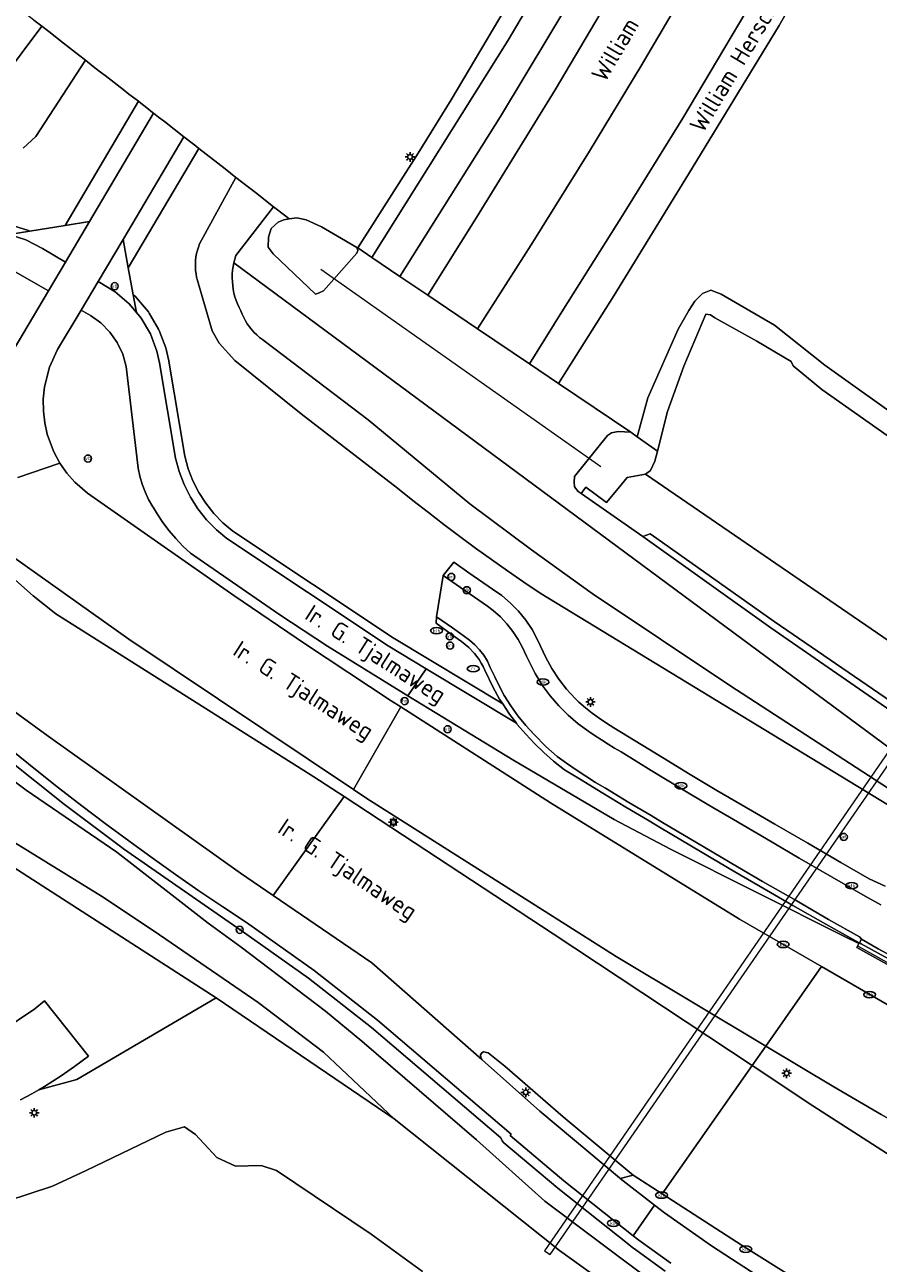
# Model space of a CAD drawing. Header units: metres. Extents: x 89394 to 92106, y 463550 to 466167.
# Tile 62 of 112: x 90767 to 90857, y 464675 to 464805. Entities that reach past the tile are written whole.
import ezdxf
from ezdxf.enums import TextEntityAlignment as Align

# ---------------------------------------------------------------- set-up
doc = ezdxf.new("R2010")
doc.units = ezdxf.units.M
for name, color, linetype, lineweight in [('B-PV-GR-BOUWLAND_BRAAKLIGGEND-GV', 200, 'Continuous', 13), ('B-PV-GW-TALUD_KRUIN-G', 90, 'Continuous', 18), ('B-PV-IE-MEUBILAIR-S', 7, 'Continuous', 25), ('B-PV-IE-MEUBILAIR_WEGMEUBILAIR-G', 7, 'Continuous', 18), ('B-PV-IE-TERREINAFSCHEIDING_KUNSTMATIG_MUUR-GV', 7, 'Continuous', 18), ('B-PV-KW-KUNSTWERK_DUIKER-G', 150, 'Continuous', 18), ('B-PV-KW-KUNSTWERK_DUIKER-GV', 150, 'Continuous', 18), ('B-PV-OG-TERREIN_OEVER-GV', 7, 'Continuous', 18), ('B-PV-OG-TOPOGRAFIE-T18', 1, 'Continuous', 18), ('B-PV-OG-WATER_SLOOT-GV', 120, 'Continuous', 18), ('B-PV-OG-WEG-GV', 7, 'Continuous', 18), ('B-PV-VH-VERHARDING_ASFALT-GV', 210, 'Continuous', 18), ('B-PV-VH-VERHARDING_BETON-GV', 252, 'Continuous', 18), ('B-PV-VH-VERHARDING_GRASBETONSTEEN-GV', 70, 'Continuous', 18), ('B-PV-VH-VERHARDING_OPEN_TEGEL-GV', 90, 'Continuous', 18)]:
    doc.layers.add(name, color=color, linetype=linetype, lineweight=lineweight)
doc.styles.add('NLCS-ISO', font='NLCS-ISO.ttf')
doc.styles.add('NLCS-ISO-M500-T18', font='NLCS-ISO.ttf', dxfattribs={"height": 0.9})

# ---------------------------------------------------------------- blocks, each defined once
blk = doc.blocks.new('SIE-MEUBILAIR_BORD_VERKEER-SO')
blk.add_lwpolyline([(-0.5625, -0.5625), (0.5625, -0.5625), (0.5625, 0.5625), (-0.5625, 0.5625)], close=True)
at = {"style": 'NLCS-ISO'}
blk.add_text('vb', height=0.75, dxfattribs=at).set_placement((0, 0), align=Align.MIDDLE_CENTER)
blk = doc.blocks.new('SIE-MEUBILAIR_PAAL_HECTOMETER-SO')
blk.add_circle((0, 0), 0.75)
at = {"style": 'NLCS-ISO'}
blk.add_text('hm', height=0.75, dxfattribs=at).set_placement((0.16, 0.07), align=Align.MIDDLE_CENTER)
blk = doc.blocks.new('SIE-MEUBILAIR_PAAL_VERKEERSBORD-SO')
blk.add_circle((0, 0), 0.75)
at = {"style": 'NLCS-ISO'}
blk.add_text('vb', height=0.75, dxfattribs=at).set_placement((0, 0.07), align=Align.MIDDLE_CENTER)
blk = doc.blocks.new('SIE-MEUBILAIR_PAAL_LICHTMAST-SO')
for points in [[(-0.62, 0), (-1, 0)], [(-0.71, 0.71), (-0.44, 0.44)], [(0, 1), (0, 0.62)], [(0.44, 0.44), (0.71, 0.71)], [(1, 0), (0.62, 0)], [(-0.71, -0.71), (-0.44, -0.44)], [(0, -0.62), (0, -1)], [(0.44, -0.44), (0.71, -0.71)]]:
    blk.add_lwpolyline(points)
blk.add_circle((0, 0), 0.5)
blk = doc.blocks.new('SIE-MEUBILAIR_PAAL_DRUKKNOPPAAL-SO')
blk.add_circle((0, 0), 0.75)
at = {"style": 'NLCS-ISO'}
blk.add_text('dk', height=0.75, dxfattribs=at).set_placement((0, 0.07), align=Align.MIDDLE_CENTER)
blk = doc.blocks.new('SIE-MEUBILAIR_PAAL_AFSLUITPAAL-SO')
blk.add_circle((0, 0), 0.75)
at = {"style": 'NLCS-ISO'}
blk.add_text('af', height=0.75, dxfattribs=at).set_placement((0, 0.05), align=Align.MIDDLE_CENTER)
blk = doc.blocks.new('SIE-MEUBILAIR_PAAL_VRI-SO')
blk.add_circle((0, 0), 0.75)
at = {"style": 'NLCS-ISO'}
blk.add_text('vri', height=0.75, dxfattribs=at).set_placement((-0.08, 0.07), align=Align.MIDDLE_CENTER)
blk = doc.blocks.new('SIE-MEUBILAIR_PUT_KOLK-SO')
blk.add_ellipse((0, 0), major_axis=(1.25, 0), ratio=0.54)
at = {"style": 'NLCS-ISO'}
blk.add_text('klk', height=0.75, dxfattribs=at).set_placement((0.03, 0), align=Align.MIDDLE_CENTER)
blk = doc.blocks.new('SIE-MEUBILAIR_PUT_RIOOLPUT-SO')
blk.add_ellipse((0, 0), major_axis=(1.25, 0), ratio=0.54)
at = {"style": 'NLCS-ISO'}
blk.add_text('ri', height=0.75, dxfattribs=at).set_placement((-0.04, 0.07), align=Align.MIDDLE_CENTER)

msp = doc.modelspace()

# ---------------------------------------------------------------- linework, layer by layer
at = {"layer": 'B-PV-GR-BOUWLAND_BRAAKLIGGEND-GV', "flags": 128}
for points in [[(90768.399, 464805.503), (90769.233, 464804.852), (90769.964, 464804.281), (90771.528, 464803.06), (90773.094, 464801.837), (90773.824, 464801.267), (90774.657, 464800.615), (90775.283, 464800.134), (90775.908, 464799.652), (90776.533, 464799.17), (90777.158, 464798.688), (90777.783, 464798.205), (90778.407, 464797.721), (90779.031, 464797.239), (90779.397, 464796.955), (90779.655, 464796.755), (90780.278, 464796.27), (90780.901, 464795.786), (90781.002, 464795.707), (90781.525, 464795.3), (90782.146, 464794.815), (90784.181, 464793.226), (90785.334, 464792.326), (90785.754, 464791.998), (90788.522, 464789.837), (90789.664, 464788.945), (90791.71, 464787.347), (90793.614, 464785.86), (90794.898, 464784.857), (90795.25, 464784.582), (90796.073, 464784.675), (90797.055, 464784.483), (90798.678, 464783.757), (90800.771, 464782.518), (90802.395, 464781.578), (90802.47, 464781.528), (90808.843, 464791.482), (90812.287, 464797.118), (90847.15, 464855.879)], [(90854.542, 464818.478), (90846.794, 464804.944), (90837.265, 464789.288), (90829.417, 464776.476), (90823.584, 464767.272), (90831.208, 464762.124), (90831.878, 464761.649), (90833.01, 464765.757), (90836.179, 464772.97), (90837.318, 464774.948), (90837.938, 464775.909), (90838.757, 464776.719), (90839.623, 464777.066), (90840.704, 464776.657), (90846.328, 464773.389), (90851.608, 464769.173), (90860.566, 464762.797)]]:
    msp.add_lwpolyline(points, dxfattribs=at)
at = {"layer": 'B-PV-GW-TALUD_KRUIN-G', "flags": 128}
for points in [[(90767.269, 464792.037), (90768.624, 464793.255), (90773.824, 464801.267)], [(90789.664, 464788.945), (90785.83, 464781.95), (90785.706, 464781.615), (90785.603, 464781.272), (90785.52, 464780.925), (90785.458, 464780.573), (90785.416, 464780.218), (90785.396, 464779.861), (90785.396, 464779.504), (90785.418, 464779.147), (90785.461, 464778.792), (90785.525, 464778.44), (90785.609, 464778.093), (90787.152, 464772.794), (90787.881, 464771.512), (90789.536, 464769.694), (90796.531, 464764.05), (90806.655, 464756.238), (90808.274, 464754.948), (90809.905, 464753.675), (90811.548, 464752.417), (90813.204, 464751.175), (90814.871, 464749.949), (90816.551, 464748.739), (90818.242, 464747.546), (90819.944, 464746.369), (90821.658, 464745.209), (90861.553, 464720.926)], [(90839.64, 464668.115), (90822.171, 464681.218), (90814.985, 464687.671), (90802.911, 464698.045), (90799.081, 464701.223), (90790.203, 464707.952), (90786.73, 464710.485), (90777.132, 464717.958), (90767.602, 464724.462), (90757.292, 464732.157)]]:
    msp.add_lwpolyline(points, dxfattribs=at)
at = {"layer": 'B-PV-IE-MEUBILAIR_WEGMEUBILAIR-G', "flags": 128}
msp.add_lwpolyline([(90956.879, 464666.304), (90953.732, 464658.986), (90934.765, 464667.347), (90915.151, 464676.522), (90906.154, 464680.926), (90894.403, 464686.826), (90875.046, 464696.992), (90862.066, 464704.156), (90855.143, 464708.015)], dxfattribs=at)
at = {"layer": 'B-PV-IE-TERREINAFSCHEIDING_KUNSTMATIG_MUUR-GV', "flags": 128}
msp.add_lwpolyline([(90914.775, 464677.431), (90894.701, 464687.28), (90874.868, 464697.618), (90855.421, 464708.313), (90855.274, 464708.394), (90855.213, 464708.391), (90855.186, 464708.333), (90854.98, 464707.907), (90874.562, 464697.03), (90892.619, 464687.563), (90894.321, 464686.671), (90894.369, 464686.646), (90894.859, 464686.402), (90895.825, 464685.92), (90898.307, 464684.684), (90902.344, 464682.673), (90914.397, 464676.67)], dxfattribs=at)
at = {"layer": 'B-PV-KW-KUNSTWERK_DUIKER-G', "flags": 128}
msp.add_lwpolyline([(90798.593, 464779.272), (90828.065, 464758.513)], dxfattribs=at)
at = {"layer": 'B-PV-KW-KUNSTWERK_DUIKER-GV', "flags": 128}
msp.add_lwpolyline([(90861.494, 464731.811), (90860.876, 464732.25), (90822.136, 464676.009), (90822.719, 464675.62)], close=True, dxfattribs=at)
at = {"layer": 'B-PV-OG-TERREIN_OEVER-GV', "flags": 128}
for points in [[(90860.566, 464762.797), (90851.608, 464769.173), (90846.328, 464773.389), (90840.704, 464776.657), (90839.623, 464777.066), (90838.757, 464776.719), (90837.938, 464775.909), (90837.318, 464774.948), (90836.179, 464772.97), (90833.01, 464765.757), (90831.878, 464761.649), (90833.997, 464760.145), (90835.055, 464764.322), (90836.78, 464769.07), (90839.105, 464774.546), (90839.596, 464774.492), (90840.047, 464774.163), (90844.477, 464771.73), (90848.057, 464769.573), (90848.268, 464769.101), (90851.303, 464766.641), (90859.723, 464760.691)], [(90858.617, 464733.766), (90846.267, 464742.207), (90833.927, 464750.964), (90833.222, 464751.443), (90832.457, 464751.148), (90845.948, 464741.562), (90860.391, 464731.546)], [(90845.145, 464660.59), (90823.702, 464676.041), (90806.29, 464689.901), (90787.588, 464702.63), (90772.911, 464694.007), (90768.943, 464692.941), (90768.196, 464692.52), (90767.004, 464691.892)], [(90765.571, 464681.214), (90770.362, 464682.793), (90773.914, 464684.438), (90782.286, 464688.493), (90784.257, 464689.037), (90785.402, 464688.223), (90787.638, 464685.822), (90789.618, 464684.907), (90792.319, 464684.99), (90793.938, 464684.457), (90803.899, 464677.731), (90809.271, 464673.835)]]:
    msp.add_lwpolyline(points, dxfattribs=at)
msp.add_lwpolyline([(90833.997, 464760.145), (90831.878, 464761.649), (90831.208, 464762.124), (90829.886, 464762.208), (90829.181, 464762.08), (90828.733, 464761.781), (90825.273, 464757.488), (90825.23, 464756.89), (90825.294, 464756.377), (90825.679, 464755.907), (90825.989, 464755.691), (90826.467, 464756.362), (90828.646, 464754.754), (90830.192, 464756.609), (90830.823, 464757.361), (90832.755, 464757.733), (90833.276, 464758.111), (90833.725, 464759.07)], close=True, dxfattribs=at)
at = {"layer": 'B-PV-OG-WATER_SLOOT-GV', "flags": 128}
for points in [[(90859.723, 464760.691), (90851.303, 464766.641), (90848.268, 464769.101), (90848.057, 464769.573), (90844.477, 464771.73), (90840.047, 464774.163), (90839.596, 464774.492), (90839.105, 464774.546), (90836.78, 464769.07), (90835.055, 464764.322), (90833.997, 464760.145), (90833.725, 464759.07), (90833.276, 464758.111), (90832.755, 464757.733), (90863.398, 464736.697)], [(90809.271, 464673.835), (90803.899, 464677.731), (90793.938, 464684.457), (90792.319, 464684.99), (90789.618, 464684.907), (90787.638, 464685.822), (90785.402, 464688.223), (90784.257, 464689.037), (90782.286, 464688.493), (90773.914, 464684.438), (90770.362, 464682.793), (90765.571, 464681.214)]]:
    msp.add_lwpolyline(points, dxfattribs=at)
msp.add_lwpolyline([(90832.755, 464757.733), (90830.823, 464757.361), (90830.192, 464756.609), (90828.646, 464754.754), (90826.467, 464756.362), (90825.989, 464755.691), (90829.465, 464753.274), (90832.457, 464751.148), (90833.222, 464751.443), (90833.927, 464750.964), (90846.267, 464742.207), (90858.617, 464733.766), (90860.57, 464732.239), (90861.263, 464733.209), (90861.671, 464732.921), (90863.398, 464736.697)], close=True, dxfattribs=at)
at = {"layer": 'B-PV-OG-WEG-GV', "flags": 128}
for points in [[(90856.131, 464851.815), (90855.633, 464852.831), (90854.869, 464853.783), (90853.973, 464854.185), (90852.684, 464854.567), (90847.874, 464846.708), (90838.225, 464829.951), (90825.172, 464808.17), (90817.484, 464795.357), (90806.906, 464778.532), (90809.844, 464776.549), (90814.98, 464784.731), (90823.24, 464798.17), (90832.269, 464813.405), (90834.351, 464816.728), (90835.953, 464818.93), (90838.155, 464821.653), (90842.886, 464827.007), (90844.264, 464828.649), (90848.601, 464835.34), (90855.057, 464846.249), (90855.913, 464848.25), (90856.253, 464849.237), (90856.349, 464850.682)], [(90781.002, 464795.707), (90780.901, 464795.786), (90780.278, 464796.27), (90779.655, 464796.755), (90779.397, 464796.955), (90771.679, 464783.89), (90774.254, 464784.311)], [(90785.754, 464791.998), (90785.334, 464792.326), (90784.181, 464793.226), (90777.784, 464782.423), (90778.339, 464779.44)], [(90774.254, 464784.311), (90771.679, 464783.89), (90767.976, 464783.285), (90765.789, 464782.928), (90767.542, 464782.387), (90769.296, 464781.473), (90771.723, 464780.036)], [(90795.25, 464784.582), (90794.706, 464784.483), (90794.087, 464784.227), (90793.382, 464783.564), (90793.083, 464782.667), (90793.062, 464781.6), (90793.574, 464780.895), (90798.016, 464776.645), (90798.422, 464776.794), (90798.871, 464777.008), (90802.395, 464780.959), (90802.501, 464781.237), (90802.395, 464781.578), (90800.771, 464782.518), (90798.678, 464783.757), (90797.055, 464784.483), (90796.073, 464784.675)], [(90778.339, 464779.44), (90777.784, 464782.423), (90775.164, 464777.998), (90776.952, 464776.896), (90778.433, 464775.638), (90779.202, 464774.722), (90778.861, 464776.586)], [(90778.861, 464776.586), (90779.202, 464774.722), (90779.682, 464774.15), (90780.662, 464772.472), (90781.346, 464770.653), (90781.617, 464769.434), (90783.303, 464759.4), (90783.689, 464757.985), (90784.215, 464756.616), (90784.877, 464755.307), (90785.668, 464754.071), (90786.58, 464752.922), (90787.603, 464751.871), (90788.721, 464750.933), (90805.664, 464739.662), (90809.669, 464737.243), (90819.166, 464731.506), (90818.428, 464732.453), (90817.722, 464733.547), (90806.2, 464740.507), (90789.321, 464751.735), (90788.284, 464752.605), (90787.332, 464753.583), (90786.483, 464754.653), (90785.747, 464755.803), (90785.13, 464757.022), (90784.641, 464758.297), (90784.281, 464759.615), (90782.603, 464769.6), (90782.593, 464769.651), (90782.322, 464770.87), (90782.282, 464771.005), (90781.598, 464772.824), (90781.525, 464772.976), (90780.545, 464774.654), (90780.448, 464774.793), (90779.199, 464776.281), (90779.08, 464776.4)]]:
    msp.add_lwpolyline(points, close=True, dxfattribs=at)
for points in [[(90839.532, 464812.987), (90832.305, 464800.695), (90826.859, 464791.706), (90820.713, 464781.856), (90815.065, 464773.024), (90820.539, 464769.328), (90823.947, 464774.786), (90830.318, 464784.924), (90836.684, 464795.174), (90846.194, 464811.19)], [(90764.887, 464799.035), (90769.233, 464804.852), (90768.399, 464805.503), (90766.833, 464806.723)], [(90767.269, 464792.037), (90768.624, 464793.255), (90773.824, 464801.267), (90773.094, 464801.837), (90771.528, 464803.06), (90769.964, 464804.281), (90769.233, 464804.852), (90764.887, 464799.035)], [(90765.799, 464783.972), (90767.837, 464783.343), (90767.976, 464783.285), (90771.679, 464783.89), (90779.397, 464796.955), (90779.031, 464797.239), (90778.407, 464797.721), (90777.783, 464798.205), (90777.158, 464798.688), (90776.533, 464799.17), (90775.908, 464799.652), (90775.283, 464800.134), (90774.657, 464800.615), (90773.824, 464801.267), (90768.624, 464793.255), (90767.269, 464792.037)], [(90861.553, 464720.926), (90821.658, 464745.209), (90819.944, 464746.369), (90818.242, 464747.546), (90816.551, 464748.739), (90814.871, 464749.949), (90813.204, 464751.175), (90811.548, 464752.417), (90809.905, 464753.675), (90808.274, 464754.948), (90806.655, 464756.238), (90796.531, 464764.05), (90789.536, 464769.694), (90787.881, 464771.512), (90787.152, 464772.794), (90785.609, 464778.093), (90785.525, 464778.44), (90785.461, 464778.792), (90785.418, 464779.147), (90785.396, 464779.504), (90785.396, 464779.861), (90785.416, 464780.218), (90785.458, 464780.573), (90785.52, 464780.925), (90785.603, 464781.272), (90785.706, 464781.615), (90785.83, 464781.95), (90789.664, 464788.945), (90788.522, 464789.837), (90785.754, 464791.998), (90778.339, 464779.44), (90778.861, 464776.586), (90779.08, 464776.4), (90779.199, 464776.281), (90780.448, 464774.793), (90780.545, 464774.654), (90781.525, 464772.976), (90781.598, 464772.824), (90782.282, 464771.005), (90782.322, 464770.87), (90782.593, 464769.651), (90782.603, 464769.6), (90784.281, 464759.615), (90784.641, 464758.297), (90785.13, 464757.022), (90785.747, 464755.803), (90786.483, 464754.653), (90787.332, 464753.583), (90788.284, 464752.605), (90789.321, 464751.735), (90806.2, 464740.507), (90817.722, 464733.547), (90817.396, 464734.052), (90816.713, 464735.282), (90815.85, 464737.106), (90815.675, 464737.483), (90815.477, 464737.848), (90815.257, 464738.201), (90815.017, 464738.54), (90814.757, 464738.864), (90814.149, 464739.488), (90813.397, 464740.126), (90812.451, 464740.774), (90810.723, 464742.027), (90810.748, 464742.707), (90811.448, 464747.062), (90812.57, 464748.455), (90814.168, 464747.349), (90816.645, 464745.63), (90817.629, 464744.936), (90818.546, 464744.156), (90819.386, 464743.295), (90820.145, 464742.36), (90820.814, 464741.36), (90821.298, 464740.506), (90821.713, 464739.625), (90822.266, 464738.419), (90822.909, 464737.26), (90823.639, 464736.153), (90824.451, 464735.105), (90825.342, 464734.122), (90825.724, 464733.742), (90826.42, 464733.147), (90827.137, 464732.579), (90827.876, 464732.038), (90828.634, 464731.524), (90829.411, 464731.04), (90834.519, 464727.889), (90837.457, 464726.101), (90840.265, 464724.445), (90842.912, 464722.888), (90846.346, 464720.901), (90849.819, 464718.892), (90853.288, 464716.857), (90856.262, 464715.14), (90857.964, 464714.371)], [(90862.905, 464721.662), (90841.608, 464735.469), (90827.152, 464745.167), (90820.745, 464749.76), (90814.275, 464754.614), (90803.559, 464763.424), (90792.755, 464771.656), (90792.439, 464771.874), (90792.136, 464772.11), (90791.848, 464772.364), (90791.575, 464772.634), (90791.318, 464772.92), (90791.079, 464773.221), (90790.859, 464773.535), (90790.657, 464773.861), (90790.475, 464774.2), (90790.313, 464774.548), (90790.172, 464774.905), (90789.988, 464775.262), (90789.824, 464775.629), (90789.68, 464776.005), (90789.558, 464776.388), (90789.457, 464776.777), (90789.377, 464777.171), (90789.32, 464777.569), (90789.284, 464777.969), (90789.271, 464778.371), (90789.28, 464778.773), (90789.311, 464779.173), (90789.364, 464779.572), (90789.44, 464779.967), (90789.537, 464780.357), (90789.655, 464780.741), (90793.614, 464785.86), (90791.71, 464787.347), (90789.664, 464788.945), (90785.83, 464781.95), (90785.706, 464781.615), (90785.603, 464781.272), (90785.52, 464780.925), (90785.458, 464780.573), (90785.416, 464780.218), (90785.396, 464779.861), (90785.396, 464779.504), (90785.418, 464779.147), (90785.461, 464778.792), (90785.525, 464778.44), (90785.609, 464778.093), (90787.152, 464772.794), (90787.881, 464771.512), (90789.536, 464769.694), (90796.531, 464764.05), (90806.655, 464756.238), (90808.274, 464754.948), (90809.905, 464753.675), (90811.548, 464752.417), (90813.204, 464751.175), (90814.871, 464749.949), (90816.551, 464748.739), (90818.242, 464747.546), (90819.944, 464746.369), (90821.658, 464745.209), (90861.553, 464720.926)], [(90860.391, 464731.546), (90845.948, 464741.562), (90832.457, 464751.148), (90829.465, 464753.274), (90825.989, 464755.691), (90825.679, 464755.907), (90825.294, 464756.377), (90825.23, 464756.89), (90825.273, 464757.488), (90828.733, 464761.781), (90829.181, 464762.08), (90829.886, 464762.208), (90831.208, 464762.124), (90823.584, 464767.272), (90820.539, 464769.328), (90815.065, 464773.024), (90809.844, 464776.549), (90806.906, 464778.532), (90803.975, 464780.512), (90802.47, 464781.528), (90802.395, 464781.578), (90802.501, 464781.237), (90802.395, 464780.959), (90798.871, 464777.008), (90798.422, 464776.794), (90798.016, 464776.645), (90793.574, 464780.895), (90793.062, 464781.6), (90793.083, 464782.667), (90793.382, 464783.564), (90794.087, 464784.227), (90794.706, 464784.483), (90795.25, 464784.582), (90794.898, 464784.857), (90793.614, 464785.86), (90789.655, 464780.741), (90789.537, 464780.357), (90789.44, 464779.967), (90883.163, 464710.576)], [(90765.789, 464782.928), (90767.976, 464783.285), (90767.837, 464783.343), (90765.799, 464783.972)], [(90766.22, 464770.744), (90769.939, 464777.024), (90766.204, 464779.149)], [(90883.163, 464710.576), (90789.44, 464779.967), (90789.364, 464779.572), (90789.311, 464779.173), (90789.28, 464778.773), (90789.271, 464778.371), (90789.284, 464777.969), (90789.32, 464777.569), (90789.377, 464777.171), (90789.457, 464776.777), (90789.558, 464776.388), (90789.68, 464776.005), (90789.824, 464775.629), (90789.988, 464775.262), (90790.172, 464774.905), (90790.313, 464774.548), (90790.475, 464774.2), (90790.657, 464773.861), (90790.859, 464773.535), (90791.079, 464773.221), (90791.318, 464772.92), (90791.575, 464772.634), (90791.848, 464772.364), (90792.136, 464772.11), (90792.439, 464771.874), (90792.755, 464771.656), (90803.559, 464763.424), (90814.275, 464754.614), (90820.745, 464749.76), (90827.152, 464745.167), (90841.608, 464735.469), (90862.905, 464721.662)], [(90874.562, 464697.03), (90854.98, 464707.907), (90855.186, 464708.333), (90853.553, 464709.15), (90835.368, 464718.249), (90829.462, 464721.381), (90818.785, 464727.648), (90807.751, 464734.411), (90799.278, 464739.603), (90794.279, 464742.907), (90784.884, 464749.401), (90784.084, 464750.142), (90783.331, 464750.932), (90782.629, 464751.767), (90781.98, 464752.644), (90781.387, 464753.559), (90780.938, 464754.234), (90780.902, 464754.288), (90780.473, 464755.052), (90780.102, 464755.846), (90779.792, 464756.666), (90779.545, 464757.506), (90779.362, 464758.363), (90778.131, 464769.044), (90777.764, 464770.344), (90777.183, 464771.564), (90776.405, 464772.669), (90775.452, 464773.627), (90774.352, 464774.412), (90773.381, 464774.986), (90770.889, 464770.821), (90770.052, 464768.993), (90769.522, 464766.893), (90769.394, 464765.616), (90769.404, 464764.365), (90769.543, 464763.135), (90769.811, 464761.923), (90770.465, 464760.132), (90771.135, 464758.883), (90771.877, 464757.81), (90772.698, 464756.879), (90774.041, 464755.721), (90781.396, 464750.574), (90789.436, 464744.946), (90796.994, 464739.829), (90805.986, 464733.882), (90807.02, 464733.22), (90822.761, 464723.143), (90842.62, 464710.902), (90851.275, 464705.9), (90869.092, 464695.604)], [(90757.292, 464732.157), (90767.602, 464724.462), (90777.132, 464717.958), (90786.73, 464710.485), (90790.203, 464707.952), (90799.081, 464701.223), (90802.911, 464698.045), (90814.985, 464687.671), (90822.171, 464681.218), (90839.64, 464668.115)], [(90839.64, 464668.115), (90822.171, 464681.218), (90814.985, 464687.671), (90802.911, 464698.045), (90799.081, 464701.223), (90790.203, 464707.952), (90786.73, 464710.485), (90777.132, 464717.958), (90767.602, 464724.462), (90757.292, 464732.157)], [(90835.411, 464674.681), (90832.052, 464677.101), (90831.438, 464677.588), (90824.154, 464683.361), (90818.503, 464688.129), (90818.629, 464688.257), (90804.541, 464700.283), (90797.886, 464705.483), (90790.787, 464710.53), (90788.271, 464712.196), (90785.774, 464713.888), (90783.294, 464715.607), (90780.833, 464717.352), (90778.39, 464719.123), (90775.909, 464720.963), (90773.449, 464722.829), (90771.008, 464724.722), (90768.589, 464726.641), (90766.19, 464728.586)], [(90834.826, 464673.87), (90831.468, 464676.29), (90831.431, 464676.317), (90830.817, 464676.804), (90823.533, 464682.577), (90817.858, 464687.364), (90817.676, 464687.568), (90817.554, 464687.813), (90817.544, 464687.868), (90803.908, 464699.508), (90797.288, 464704.681), (90790.212, 464709.712), (90777.82, 464718.301), (90777.788, 464718.325), (90771.624, 464722.973), (90765.566, 464727.804)], [(90765.566, 464727.804), (90771.624, 464722.973), (90777.788, 464718.325), (90777.82, 464718.301), (90790.212, 464709.712), (90797.288, 464704.681), (90803.908, 464699.508), (90817.544, 464687.868), (90817.554, 464687.813), (90817.676, 464687.568), (90817.858, 464687.364), (90823.533, 464682.577), (90830.817, 464676.804), (90831.431, 464676.317), (90831.468, 464676.29), (90834.826, 464673.87)], [(90750.474, 464726.515), (90787.588, 464702.63), (90806.29, 464689.901), (90798.867, 464696.888), (90792.007, 464702.111), (90781.067, 464709.637), (90775.513, 464713.301), (90765.919, 464719.239)], [(90764.976, 464699.086), (90768.516, 464701.445), (90769.532, 464702.317), (90774.142, 464696.475), (90772.681, 464695.407), (90771.261, 464694.391), (90769.534, 464693.274), (90768.943, 464692.941), (90772.911, 464694.007), (90787.588, 464702.63), (90750.474, 464726.515)], [(90765.919, 464719.239), (90775.513, 464713.301), (90781.067, 464709.637), (90792.007, 464702.111), (90798.867, 464696.888), (90806.29, 464689.901), (90823.702, 464676.041), (90845.145, 464660.59)]]:
    msp.add_lwpolyline(points, dxfattribs=at)
at = {"layer": 'B-PV-VH-VERHARDING_ASFALT-GV', "flags": 128}
for points in [[(90852.684, 464854.567), (90853.809, 464856.461), (90850.729, 464858.281), (90850.207, 464857.424), (90818.305, 464803.4), (90803.975, 464780.512), (90806.906, 464778.532), (90817.484, 464795.357), (90825.172, 464808.17), (90838.225, 464829.951), (90847.874, 464846.708)], [(90724.47, 464780.458), (90717.3, 464773.102), (90736.655, 464756.435), (90740.673, 464752.979), (90744.732, 464749.571), (90748.831, 464746.211), (90752.969, 464742.899), (90757.146, 464739.637), (90761.36, 464736.424), (90765.613, 464733.26), (90769.902, 464730.147), (90790.157, 464715.719), (90793.565, 464713.394), (90801.05, 464723.795), (90797.872, 464725.884), (90770.708, 464743.023), (90768.323, 464744.9), (90758.247, 464753.856), (90755.859, 464755.567), (90742.616, 464765.552), (90730.083, 464775.578)], [(90779.202, 464774.722), (90778.433, 464775.638), (90776.952, 464776.896), (90775.164, 464777.998), (90773.381, 464774.986), (90774.352, 464774.412), (90775.452, 464773.627), (90776.405, 464772.669), (90777.183, 464771.564), (90777.764, 464770.344), (90778.131, 464769.044), (90779.362, 464758.363), (90779.545, 464757.506), (90779.792, 464756.666), (90780.102, 464755.846), (90780.473, 464755.052), (90780.902, 464754.288), (90780.938, 464754.234), (90781.387, 464753.559), (90781.98, 464752.644), (90782.629, 464751.767), (90783.331, 464750.932), (90784.084, 464750.142), (90784.884, 464749.401), (90794.279, 464742.907), (90799.278, 464739.603), (90807.751, 464734.411), (90809.669, 464737.243), (90805.664, 464739.662), (90788.721, 464750.933), (90787.603, 464751.871), (90786.58, 464752.922), (90785.668, 464754.071), (90784.877, 464755.307), (90784.215, 464756.616), (90783.689, 464757.985), (90783.303, 464759.4), (90781.617, 464769.434), (90781.346, 464770.653), (90780.662, 464772.472), (90779.682, 464774.15)], [(90819.166, 464731.506), (90809.669, 464737.243), (90807.751, 464734.411), (90818.785, 464727.648), (90829.462, 464721.381), (90835.368, 464718.249), (90853.553, 464709.15), (90855.186, 464708.333), (90855.213, 464708.391), (90851.735, 464710.355), (90848.263, 464712.325), (90844.808, 464714.332), (90842.151, 464715.888), (90838.708, 464717.902), (90834.211, 464720.58), (90833.127, 464721.23), (90830.675, 464722.667), (90828.251, 464724.141), (90825.787, 464725.661), (90824.229, 464726.602), (90823.075, 464727.534), (90822.054, 464728.428), (90821.077, 464729.369), (90820.146, 464730.355), (90819.262, 464731.384)], [(90807.02, 464733.22), (90802.019, 464724.522), (90803.426, 464723.577), (90829.671, 464706.962), (90845.41, 464697.528), (90851.275, 464705.9), (90842.62, 464710.902), (90822.761, 464723.143)], [(90801.05, 464723.795), (90793.565, 464713.394), (90803.943, 464706.314), (90815.517, 464696.125), (90815.414, 464696.317), (90815.403, 464696.626), (90815.513, 464696.824), (90815.709, 464696.923), (90816.186, 464696.828), (90817.953, 464695.41), (90824.099, 464690.087), (90831.434, 464683.97), (90834.513, 464681.977), (90843.975, 464695.481), (90823.034, 464709.346)], [(90851.275, 464705.9), (90845.41, 464697.528), (90852.543, 464693.252), (90857.546, 464690.33), (90876.951, 464679.421), (90880.971, 464685.767), (90880.095, 464686.235), (90879.202, 464686.824), (90878.432, 464687.469), (90876.173, 464689.46), (90873.931, 464691.445), (90872.07, 464693.06), (90870.244, 464694.733), (90869.092, 464695.604)], [(90843.975, 464695.481), (90834.513, 464681.977), (90842.906, 464676.545), (90870.197, 464659.445), (90871.233, 464658.803), (90879.893, 464672.942), (90858.093, 464686.254), (90850.363, 464691.252)]]:
    msp.add_lwpolyline(points, close=True, dxfattribs=at)
for points in [[(90846.194, 464811.19), (90836.684, 464795.174), (90830.318, 464784.924), (90823.947, 464774.786), (90820.539, 464769.328), (90823.584, 464767.272), (90829.417, 464776.476), (90837.265, 464789.288), (90846.794, 464804.944), (90854.542, 464818.478)], [(90832.269, 464813.405), (90823.24, 464798.17), (90814.98, 464784.731), (90809.844, 464776.549), (90815.065, 464773.024), (90820.713, 464781.856), (90826.859, 464791.706), (90832.305, 464800.695), (90839.532, 464812.987)], [(90766.731, 464757.378), (90771.135, 464758.883), (90770.465, 464760.132), (90769.811, 464761.923), (90769.543, 464763.135), (90769.404, 464764.365), (90769.394, 464765.616), (90769.522, 464766.893), (90770.052, 464768.993), (90770.889, 464770.821), (90773.381, 464774.986), (90775.164, 464777.998), (90777.784, 464782.423), (90784.181, 464793.226), (90782.146, 464794.815), (90781.525, 464795.3), (90781.002, 464795.707), (90774.254, 464784.311), (90771.723, 464780.036), (90769.939, 464777.024), (90766.22, 464770.744)], [(90766.204, 464779.149), (90769.939, 464777.024), (90771.723, 464780.036), (90769.296, 464781.473), (90767.542, 464782.387), (90765.789, 464782.928)], [(90766.148, 464749.062), (90778.409, 464740.373), (90802.019, 464724.522), (90807.02, 464733.22), (90805.986, 464733.882), (90796.994, 464739.829), (90789.436, 464744.946), (90781.396, 464750.574), (90774.041, 464755.721), (90772.698, 464756.879), (90771.877, 464757.81), (90771.135, 464758.883), (90766.731, 464757.378)], [(90857.51, 464712.387), (90855.872, 464713.304), (90852.4, 464715.299), (90848.927, 464717.321), (90845.468, 464719.353), (90842.009, 464721.384), (90839.413, 464722.9), (90836.529, 464724.622), (90833.358, 464726.538), (90830.176, 464728.485), (90829.49, 464728.901), (90828.807, 464729.323), (90828.128, 464729.751), (90827.453, 464730.185), (90826.781, 464730.625), (90825.66, 464731.453), (90824.603, 464732.364), (90823.619, 464733.351), (90822.711, 464734.409), (90821.886, 464735.533), (90821.646, 464735.922), (90821.137, 464736.751), (90820.679, 464737.641), (90820.241, 464738.551), (90819.822, 464739.463), (90819.345, 464740.327), (90818.802, 464741.177), (90818.169, 464741.969), (90817.489, 464742.715), (90816.737, 464743.367), (90816.121, 464743.83), (90815.666, 464744.137), (90811.448, 464747.062), (90810.748, 464742.707), (90812.432, 464741.553), (90813.577, 464740.744), (90814.243, 464740.239), (90814.795, 464739.766), (90815.295, 464739.236), (90815.734, 464738.656), (90816.11, 464738.032), (90816.416, 464737.372), (90816.889, 464736.395), (90817.268, 464735.587), (90817.889, 464734.445), (90818.578, 464733.343), (90819.332, 464732.285), (90820.148, 464731.273), (90821.024, 464730.313), (90822.27, 464729.079), (90823.454, 464728.023), (90824.438, 464727.299), (90825.441, 464726.602), (90826.461, 464725.931), (90827.499, 464725.286), (90828.553, 464724.67), (90831.009, 464723.187), (90833.335, 464721.798), (90834.53, 464721.059), (90839.007, 464718.431), (90842.416, 464716.39), (90845.061, 464714.844), (90848.585, 464712.849), (90851.985, 464710.864), (90855.251, 464709.028), (90855.465, 464708.79), (90857.211, 464707.762), (90862.557, 464704.904)], [(90766.19, 464728.586), (90768.589, 464726.641), (90771.008, 464724.722), (90773.449, 464722.829), (90775.909, 464720.963), (90778.39, 464719.123), (90780.833, 464717.352), (90783.294, 464715.607), (90785.774, 464713.888), (90788.271, 464712.196), (90790.787, 464710.53), (90797.886, 464705.483), (90804.541, 464700.283), (90818.629, 464688.257), (90818.503, 464688.129), (90824.154, 464683.361), (90831.438, 464677.588), (90833.694, 464680.808), (90830.088, 464683.614), (90830.024, 464683.664), (90821.644, 464690.675), (90815.562, 464696.079), (90815.517, 464696.125), (90803.943, 464706.314), (90793.565, 464713.394), (90790.157, 464715.719), (90769.902, 464730.147), (90765.613, 464733.26)], [(90767.004, 464691.892), (90768.196, 464692.52), (90768.943, 464692.941), (90769.534, 464693.274), (90771.261, 464694.391), (90772.681, 464695.407), (90774.142, 464696.475), (90769.532, 464702.317), (90768.516, 464701.445), (90764.976, 464699.086)], [(90859.003, 464663.969), (90839.698, 464676.522), (90834.764, 464679.976), (90833.694, 464680.808), (90831.438, 464677.588), (90832.052, 464677.101), (90835.411, 464674.681)]]:
    msp.add_lwpolyline(points, dxfattribs=at)
at = {"layer": 'B-PV-VH-VERHARDING_BETON-GV', "flags": 128}
msp.add_lwpolyline([(90907.86, 464681.28), (90902.526, 464683.932), (90897.027, 464686.634), (90891.734, 464689.324), (90886.416, 464692.103), (90881.09, 464694.875), (90878.331, 464696.314), (90873.012, 464699.148), (90867.813, 464701.984), (90862.557, 464704.904), (90857.211, 464707.762), (90855.465, 464708.79), (90855.274, 464708.394), (90855.421, 464708.313), (90874.868, 464697.618), (90894.701, 464687.28), (90914.775, 464677.431)], dxfattribs=at)
at = {"layer": 'B-PV-VH-VERHARDING_GRASBETONSTEEN-GV', "flags": 128}
msp.add_lwpolyline([(90810.748, 464742.707), (90810.723, 464742.027), (90812.451, 464740.774), (90813.397, 464740.126), (90814.149, 464739.488), (90814.757, 464738.864), (90815.017, 464738.54), (90815.257, 464738.201), (90815.477, 464737.848), (90815.675, 464737.483), (90815.85, 464737.106), (90816.713, 464735.282), (90817.396, 464734.052), (90817.722, 464733.547), (90818.428, 464732.453), (90819.166, 464731.506), (90819.262, 464731.384), (90820.146, 464730.355), (90821.077, 464729.369), (90822.054, 464728.428), (90823.075, 464727.534), (90824.229, 464726.602), (90825.787, 464725.661), (90828.251, 464724.141), (90830.675, 464722.667), (90833.127, 464721.23), (90834.211, 464720.58), (90838.708, 464717.902), (90842.151, 464715.888), (90844.808, 464714.332), (90848.263, 464712.325), (90851.735, 464710.355), (90855.213, 464708.391), (90855.274, 464708.394), (90855.465, 464708.79), (90855.251, 464709.028), (90851.985, 464710.864), (90848.585, 464712.849), (90845.061, 464714.844), (90842.416, 464716.39), (90839.007, 464718.431), (90834.53, 464721.059), (90833.335, 464721.798), (90831.009, 464723.187), (90828.553, 464724.67), (90827.499, 464725.286), (90826.461, 464725.931), (90825.441, 464726.602), (90824.438, 464727.299), (90823.454, 464728.023), (90822.27, 464729.079), (90821.024, 464730.313), (90820.148, 464731.273), (90819.332, 464732.285), (90818.578, 464733.343), (90817.889, 464734.445), (90817.268, 464735.587), (90816.889, 464736.395), (90816.416, 464737.372), (90816.11, 464738.032), (90815.734, 464738.656), (90815.295, 464739.236), (90814.795, 464739.766), (90814.243, 464740.239), (90813.577, 464740.744), (90812.432, 464741.553)], close=True, dxfattribs=at)
at = {"layer": 'B-PV-VH-VERHARDING_OPEN_TEGEL-GV', "flags": 128}
for points in [[(90850.729, 464858.281), (90849.134, 464859.223), (90848.179, 464857.613), (90847.15, 464855.879), (90812.287, 464797.118), (90808.843, 464791.482), (90802.47, 464781.528), (90803.975, 464780.512), (90818.305, 464803.4), (90850.207, 464857.424)], [(90815.517, 464696.125), (90815.562, 464696.079), (90821.644, 464690.675), (90830.024, 464683.664), (90830.088, 464683.614), (90831.434, 464683.97), (90824.099, 464690.087), (90817.953, 464695.41), (90816.186, 464696.828), (90815.709, 464696.923), (90815.513, 464696.824), (90815.403, 464696.626), (90815.414, 464696.317)], [(90845.41, 464697.528), (90843.975, 464695.481), (90850.363, 464691.252), (90858.093, 464686.254), (90879.893, 464672.942), (90882.791, 464671.128), (90883.404, 464670.773), (90884.251, 464670.295), (90884.88, 464669.928), (90885.261, 464670.643), (90885.516, 464670.501), (90886.874, 464673.026), (90886.609, 464673.172), (90886.898, 464673.696), (90887.124, 464673.579), (90887.215, 464673.759), (90886.353, 464674.228), (90885.79, 464674.543), (90885.322, 464674.827), (90884.476, 464675.29), (90876.951, 464679.421), (90857.546, 464690.33), (90852.543, 464693.252)]]:
    msp.add_lwpolyline(points, close=True, dxfattribs=at)
for points in [[(90758.247, 464753.856), (90768.323, 464744.9), (90770.708, 464743.023), (90797.872, 464725.884), (90801.05, 464723.795), (90823.034, 464709.346), (90843.975, 464695.481), (90845.41, 464697.528), (90829.671, 464706.962), (90803.426, 464723.577), (90802.019, 464724.522), (90778.409, 464740.373), (90766.148, 464749.062)], [(90857.964, 464714.371), (90856.262, 464715.14), (90853.288, 464716.857), (90849.819, 464718.892), (90846.346, 464720.901), (90842.912, 464722.888), (90840.265, 464724.445), (90837.457, 464726.101), (90834.519, 464727.889), (90829.411, 464731.04), (90828.634, 464731.524), (90827.876, 464732.038), (90827.137, 464732.579), (90826.42, 464733.147), (90825.724, 464733.742), (90825.342, 464734.122), (90824.451, 464735.105), (90823.639, 464736.153), (90822.909, 464737.26), (90822.266, 464738.419), (90821.713, 464739.625), (90821.298, 464740.506), (90820.814, 464741.36), (90820.145, 464742.36), (90819.386, 464743.295), (90818.546, 464744.156), (90817.629, 464744.936), (90816.645, 464745.63), (90814.168, 464747.349), (90812.57, 464748.455), (90811.448, 464747.062), (90815.666, 464744.137), (90816.121, 464743.83), (90816.737, 464743.367), (90817.489, 464742.715), (90818.169, 464741.969), (90818.802, 464741.177), (90819.345, 464740.327), (90819.822, 464739.463), (90820.241, 464738.551), (90820.679, 464737.641), (90821.137, 464736.751), (90821.646, 464735.922), (90821.886, 464735.533), (90822.711, 464734.409), (90823.619, 464733.351), (90824.603, 464732.364), (90825.66, 464731.453), (90826.781, 464730.625), (90827.453, 464730.185), (90828.128, 464729.751), (90828.807, 464729.323), (90829.49, 464728.901), (90830.176, 464728.485), (90833.358, 464726.538), (90836.529, 464724.622), (90839.413, 464722.9), (90842.009, 464721.384), (90845.468, 464719.353), (90848.927, 464717.321), (90852.4, 464715.299), (90855.872, 464713.304), (90857.51, 464712.387)], [(90870.197, 464659.445), (90842.906, 464676.545), (90834.513, 464681.977), (90831.434, 464683.97), (90830.088, 464683.614), (90833.694, 464680.808), (90834.764, 464679.976), (90839.698, 464676.522), (90859.003, 464663.969)]]:
    msp.add_lwpolyline(points, dxfattribs=at)

# ---------------------------------------------------------------- block references
at = {"layer": 'B-PV-IE-MEUBILAIR-S', "xscale": 0.5, "yscale": 0.5, "zscale": 0.5}
for name, p in [('SIE-MEUBILAIR_PAAL_LICHTMAST-SO', (90807.975, 464791.1)), ('SIE-MEUBILAIR_PAAL_VERKEERSBORD-SO', (90776.9, 464777.495)), ('SIE-MEUBILAIR_PAAL_VERKEERSBORD-SO', (90774.093, 464759.357)), ('SIE-MEUBILAIR_PAAL_VRI-SO', (90812.317, 464746.908)), ('SIE-MEUBILAIR_PAAL_DRUKKNOPPAAL-SO', (90813.952, 464745.505)), ('SIE-MEUBILAIR_PUT_KOLK-SO', (90810.764, 464741.254)), ('SIE-MEUBILAIR_PAAL_VERKEERSBORD-SO', (90812.154, 464740.658)), ('SIE-MEUBILAIR_PAAL_VRI-SO', (90812.188, 464739.682)), ('SIE-MEUBILAIR_PUT_RIOOLPUT-SO', (90814.629, 464737.252)), ('SIE-MEUBILAIR_PUT_KOLK-SO', (90821.961, 464735.846)), ('SIE-MEUBILAIR_PAAL_HECTOMETER-SO', (90807.404, 464733.838)), ('SIE-MEUBILAIR_PAAL_LICHTMAST-SO', (90826.959, 464733.751)), ('SIE-MEUBILAIR_PAAL_VERKEERSBORD-SO', (90811.927, 464730.877)), ('SIE-MEUBILAIR_PUT_KOLK-SO', (90836.485, 464724.935)), ('SIE-MEUBILAIR_PAAL_LICHTMAST-SO', (90806.228, 464721.102)), ('SIE-MEUBILAIR_BORD_VERKEER-SO', (90806.228, 464721.102)), ('SIE-MEUBILAIR_PAAL_AFSLUITPAAL-SO', (90853.609, 464719.549)), ('SIE-MEUBILAIR_PUT_KOLK-SO', (90854.437, 464714.417)), ('SIE-MEUBILAIR_PAAL_HECTOMETER-SO', (90790.052, 464709.774)), ('SIE-MEUBILAIR_PUT_KOLK-SO', (90847.233, 464708.24)), ('SIE-MEUBILAIR_PUT_KOLK-SO', (90856.326, 464702.953)), ('SIE-MEUBILAIR_PAAL_LICHTMAST-SO', (90847.594, 464694.678)), ('SIE-MEUBILAIR_PAAL_LICHTMAST-SO', (90820.143, 464692.668)), ('SIE-MEUBILAIR_PAAL_LICHTMAST-SO', (90768.446, 464690.518)), ('SIE-MEUBILAIR_PUT_KOLK-SO', (90834.442, 464681.86)), ('SIE-MEUBILAIR_PUT_KOLK-SO', (90829.37, 464678.908)), ('SIE-MEUBILAIR_PUT_KOLK-SO', (90843.292, 464676.168))]:
    msp.add_blockref(name, p, dxfattribs=at)

# ---------------------------------------------------------------- texts
at = {"layer": 'B-PV-OG-TOPOGRAFIE-T18', "style": 'NLCS-ISO-M500-T18'}
for s, rotation, p in [('William Herschelstraat', 59.5, (90833.752, 464809.55)), ('William Herschelstraat', 59, (90844.161, 464804.159)), ('Ir. G. Tjalmaweg', 327.5, (90804.235, 464738.565)), ('Ir. G. Tjalmaweg', 327.3, (90796.647, 464734.759)), ('Ir. G. Tjalmaweg', 326.2, (90801.282, 464715.931))]:
    msp.add_text(s, height=1.8, rotation=rotation, dxfattribs=at).set_placement(p, align=Align.MIDDLE)

doc.saveas('drawing.dxf')
